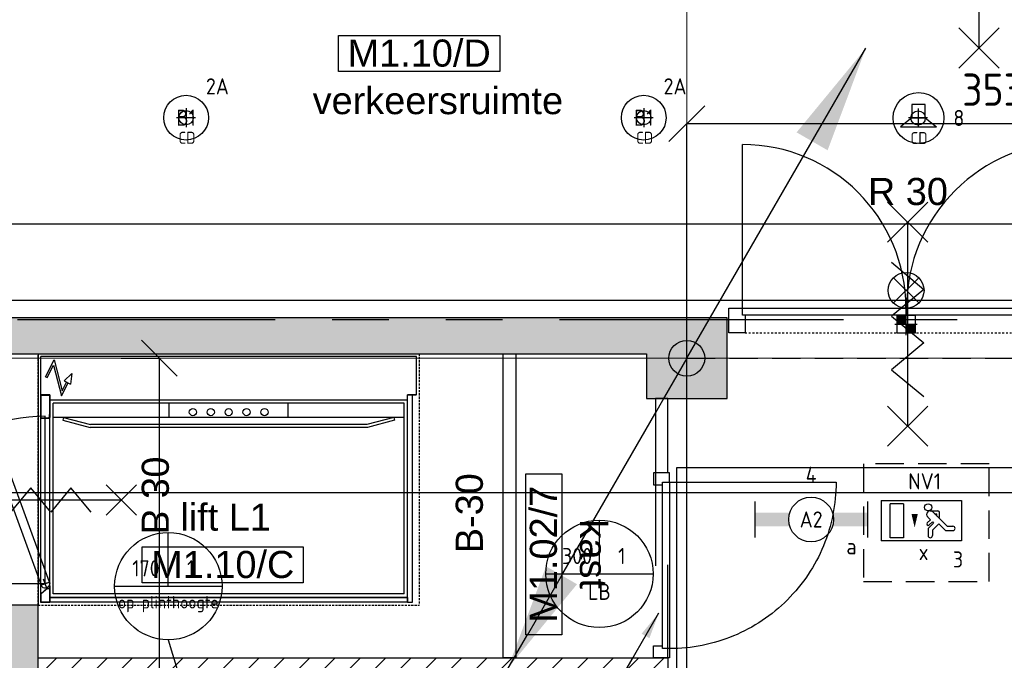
# Model space of a CAD drawing. Header units: millimetres. Extents: x -38031 to 110605, y -30229 to 92226.
# Tile 41 of 256: x 13132 to 18634, y 21387 to 24967. Entities that reach past the tile are written whole.
import ezdxf
from ezdxf.enums import TextEntityAlignment as Align

# ---------------------------------------------------------------- set-up
doc = ezdxf.new("R2010")
doc.units = ezdxf.units.MM
doc.header["$LTSCALE"] = 50
doc.set_wipeout_variables(frame=1)
doc.header["$PDMODE"] = 1
for name, pattern in [('HIDDEN2', [4.7625, 3.175, -1.5875]), ('PHANTOM', [63.5, 31.75, -6.35, 6.35, -6.35, 6.35, -6.35]), ('STYLE_01', [0.41664, 0.20828, -0.20836]), ('STYLE_07', [1.875, 0.625, -0.20828, 0.625, -0.20836, 0.06943, -0.13893]), ('STYLE_14', [0.369094, 0.246063, -0.123031])]:
    doc.linetypes.add(name, pattern=pattern)
for name, color, linetype in [('AB$1A---_ATTRIB035', 8, 'Continuous'), ('AL$1A---_ALGEMEEN', 8, 'Continuous'), ('AL------_MAATV', 200, 'Continuous'), ('AL------_MAATVOERING', 2, 'Continuous'), ('AL------_SPARING', 2, 'Continuous'), ('AM$1A---_ARCERING', 8, 'Continuous'), ('AT$1A---_TEKST100', 8, 'Continuous'), ('BOUWKUNDIG', 8, 'Continuous'), ('EB6421--_ATTRIB', 2, 'Continuous'), ('EL6121--', 3, 'Continuous'), ('EL6311--', 3, 'Continuous'), ('el6311--nv', 7, 'Continuous'), ('EL6350--', 3, 'Continuous'), ('EL6421--', 3, 'Continuous'), ('EL6511--', 3, 'Continuous'), ('EM6131--', 1, 'Continuous'), ('Kastenscheiding', 4, 'PHANTOM'), ('LICHT_TEXT018', 1, 'Continuous'), ('versterkte strook', 7, 'Continuous')]:
    doc.layers.add(name, color=color, linetype=linetype)
doc.layers.add('stramien', color=1, linetype='Continuous', lineweight=15)
doc.styles.add('Arial', font='ARIAL.TTF')
doc.styles.add('BURO-018', font='iso.shx', dxfattribs={"height": 90})
doc.styles.get("Standard").update_dxf_attribs({"font": 'iso.shx'})
doc.dimstyles.new('STABICAD', dxfattribs={"dimscale": 100, "dimtxt": 1.8, "dimasz": 2, "dimexe": 0, "dimexo": 2.5, "dimgap": 1.5, "dimtad": 0, "dimdec": 0, "dimrnd": 10, "dimzin": 0, "dimdsep": 46, "dimtxsty": 'Standard', "dimblk1": 'OBLIQUE', "dimblk2": 'OBLIQUE', "dimsah": 1, "dimcen": -3, "dimadec": 0, "dimazin": 0, "dimtfac": 1, "dimtdec": 0, "dimtofl": 0, "dimtmove": 2, "dimatfit": 3, "dimfxl": 0, "dimtvp": 1.055556, "dimtolj": 1, "dimtzin": 0, "dimarcsym": 0})

# ---------------------------------------------------------------- blocks, each defined once
blk = doc.blocks.new('1115C2J')
at = {"color": 0, "linetype": 'Continuous'}
for p, q in [((-4.5, 5.5), (4.5, 5.5)), ((-4.5, 1), (-4.5, 5.5)), ((-1.24, 4.31), (-1.24, 4.91)), ((-0.76, 4.11), (-0.76, 4.91)), ((2, 5.15), (3.5, 5.15)), ((2, 1.35), (2, 5.15)), ((3.5, 5.15), (3.5, 1.35)), ((4.5, 1), (4.5, 5.5)), ((-2.68, 4.35), (-3.52, 4.35)), ((-2.88, 3.87), (-3.52, 3.87)), ((-1.27, 2.26), (-2.88, 3.87)), ((-1.94, 3.61), (-2.68, 4.35)), ((-1.24, 4.31), (-1.94, 3.61)), ((-1.37, 3.5), (-0.76, 4.11)), ((-1.23, 3.35), (-1.37, 3.5)), ((-0.87, 3.71), (-1.23, 3.35)), ((-0.65, 3.49), (-1.01, 3.13)), ((-1.94, 2.93), (-2.04, 2.83)), ((-2.04, 2.83), (-2.04, 2.34)), ((-1.71, 2.7), (-1.72, 2.7)), ((-1.72, 2.7), (-1.72, 2.46)), ((-1.47, 2.46), (-1.72, 2.46)), ((-0.71, 2.83), (-1.01, 3.13)), ((-0.99, 2.14), (-1.84, 2.14)), ((2, 1.35), (3.5, 1.35)), ((4.5, 1), (-4.5, 1))]:
    blk.add_line(p, q, dxfattribs=at)
blk.add_lwpolyline([(0.75, 4, 0, 0.7, 0), (0.75, 2.5, 0.7, 0.7, 0)], format="xyseb", dxfattribs=at)
blk.add_circle((-0.76, 1.75), 0.4, dxfattribs=at)
for centre, radius, start, end in [((-1, 4.91), 0.24, 0, 180), ((-3.52, 4.11), 0.24, 90, 270), ((-0.76, 3.6), 0.16, 315, 135), ((-1.84, 2.34), 0.2, 180, 270), ((-0.99, 2.54), 0.4, 225, 45)]:
    blk.add_arc(centre, radius, start, end, dxfattribs=at)
at = {"color": 0, "linetype": 'Continuous', "style": 'BURO-018'}
for tag, p in [('E_GKAST', (0, 15.17)), ('E_GROEP', (0, 12.17)), ('E_SGROEP', (4.5, 12.17)), ('E_ARMCODE', (0, 8))]:
    blk.add_attdef(tag, text='', height=1.8, dxfattribs=at).set_placement(p, align=Align.MIDDLE)
at = {"layer": 'EL6350--', "color": 1, "style": 'BURO-018'}
blk.add_text('x', height=1.8, rotation=180, dxfattribs=at).set_placement((0.3, 7.65))
blk = doc.blocks.new('_Oblique')
at = {"color": 0, "linetype": 'ByBlock', "lineweight": -2}
blk.add_line((-0.5, -0.5), (0.5, 0.5), dxfattribs=at)
blk = doc.blocks.new('*D168')
at = {"layer": 'AL------_MAATVOERING', "color": 0, "lineweight": -2}
for p, q in [((16860, 17148.4), (16860, 24385.4)), ((20392.4, 24385.4), (16860, 24385.4)), ((20392.4, 17148.4), (20392.4, 24385.4))]:
    blk.add_line(p, q, dxfattribs=at)
at = {"layer": 'Defpoints', "color": 0}
for p in [(16860, 24385.4), (16860, 16898.4), (20392.4, 16898.4)]:
    blk.add_point(p, dxfattribs=at)
at = {"layer": 'AL------_MAATVOERING', "color": 0, "lineweight": -2, "xscale": 200, "yscale": 200, "zscale": 200, "rotation": 180}
blk.add_blockref('_Oblique', (16860, 24385.4), dxfattribs=at)
at = {"layer": 'AL------_MAATVOERING', "color": 0, "lineweight": -2, "xscale": 200, "yscale": 200, "zscale": 200}
blk.add_blockref('_Oblique', (20392.4, 24385.4), dxfattribs=at)
at = {"layer": 'AL------_MAATVOERING', "color": 0, "insert": (18626.2, 24575.4), "char_height": 180, "attachment_point": 5}
blk.add_mtext('\\A1;3530', dxfattribs=at)
blk = doc.blocks.new('*D211')
at = {"layer": 'AL------_MAATVOERING', "color": 0, "lineweight": -2}
for p, q in [((13699, 23075), (13913, 23075)), ((13913, 18906.5), (13913, 23075)), ((13720.9, 18906.5), (13913, 18906.5))]:
    blk.add_line(p, q, dxfattribs=at)
at = {"layer": 'Defpoints', "color": 0}
for p in [(13449, 23075), (13913, 23075), (13470.9, 18906.5)]:
    blk.add_point(p, dxfattribs=at)
at = {"layer": 'AL------_MAATVOERING', "color": 0, "lineweight": -2, "xscale": 200, "yscale": 200, "zscale": 200}
for p, rotation in [((13913, 23075), 90), ((13913, 18906.5), 270)]:
    blk.add_blockref('_Oblique', p, dxfattribs=dict(at, rotation=rotation))
at = {"layer": 'AL------_MAATVOERING', "color": 0, "insert": (13723, 20990.8), "char_height": 180, "attachment_point": 5, "rotation": 90}
blk.add_mtext('\\A1;4170', dxfattribs=at)
blk = doc.blocks.new('1115B3A')
at = {"color": 0, "linetype": 'Continuous'}
blk.add_circle((0, 0), 2.5, dxfattribs=at)
at = {"color": 0, "linetype": 'Continuous', "style": 'BURO-018'}
for tag, p in [('E_GKAST', (0, 8)), ('E_GROEP', (0, 5)), ('E_SGROEP', (4.5, 5)), ('E_ARMCODE', (0, 0)), ('E_SLET', (4.5, -1))]:
    blk.add_attdef(tag, text='', height=1.8, dxfattribs=at).set_placement(p, align=Align.MIDDLE)
blk = doc.blocks.new('E00105')
at = {"color": 0, "linetype": 'Continuous'}
blk.add_line((0, 0), (5, 8.66), dxfattribs=at)
blk.add_lwpolyline([(5, 8.66, 0, 1, 0), (3.5, 6.06, 1, 1, 0)], format="xyseb", dxfattribs=at)
blk = doc.blocks.new('E00024')
at = {"color": 0, "linetype": 'Continuous'}
for p, q in [((-1.41, 1.59), (1.41, 4.41)), ((-1.41, 4.41), (1.41, 1.59))]:
    blk.add_line(p, q, dxfattribs=at)
blk.add_circle((0, 3), 2, dxfattribs=at)
at = {"color": 0, "linetype": 'Continuous', "style": 'BURO-018'}
blk.add_attdef('E_TEXT1', text='', height=1.8, dxfattribs=at).set_placement((0, 7.5), align=Align.MIDDLE)
at = {"color": 0, "linetype": 'Continuous', "style": 'BURO-018', "flags": 1}
blk.add_attdef('E_MATCODE', (0, 0), '', height=1.8, dxfattribs=at)
blk = doc.blocks.new('E00103')
at = {"color": 0, "linetype": 'Continuous'}
for p, q in [((0, 6), (0, 12)), ((-6, 6), (6, 6))]:
    blk.add_line(p, q, dxfattribs=at)
blk.add_circle((0, 6), 6, dxfattribs=at)
at = {"color": 0, "linetype": 'Continuous', "style": 'BURO-018'}
for tag, p in [('E_TEXT1', (-2.5, 8)), ('E_TEXT3', (2.5, 8)), ('E_TEXT6', (0, 4))]:
    blk.add_attdef(tag, text='', height=1.8, dxfattribs=at).set_placement(p, align=Align.MIDDLE)
blk = doc.blocks.new('E00170')
at = {"color": 0, "linetype": 'Continuous'}
for q in [(5, 8.66), (-5, -8.66)]:
    blk.add_line((0, 0), q, dxfattribs=at)
for points in [[(5, 8.66, 0, 1, 0), (3.5, 6.062, 1, 1, 0)], [(-5, -8.66, 0, 1, 0), (-3.5, -6.062, 1, 1, 0)]]:
    blk.add_lwpolyline(points, format="xyseb", dxfattribs=at)
at = {"color": 0, "const_width": 0.5}
blk.add_lwpolyline([(-0.25, 0, 1), (0.25, 0, 1)], format="xyb", close=True, dxfattribs=at)
at = {"color": 0, "linetype": 'Continuous'}
blk.add_circle((0, 0), 0.5, dxfattribs=at)
blk = doc.blocks.new('E00497')
at = {"color": 0}
for p, q in [((0, 0.75), (1, 2)), ((1, -2), (1, 2)), ((0, 0.75), (-1.5, 0.75)), ((0, -0.75), (0, 0.75)), ((-1.5, -0.75), (0, -0.75)), ((0, -0.75), (1, -2))]:
    blk.add_line(p, q, dxfattribs=at)
blk.add_line((-1.5, 0.75), (-1.5, -0.75))
blk.add_circle((0, 0), 2.84, dxfattribs=at)
at = {"color": 0, "linetype": 'Continuous', "style": 'BURO-018'}
blk.add_attdef('E_TEXT1', text='', height=1.8, dxfattribs=at).set_placement((0, 4.5), align=Align.MIDDLE)
at = {"color": 0, "linetype": 'Continuous', "style": 'BURO-018', "flags": 1}
blk.add_attdef('E_MATCODE', text='', height=1.8, dxfattribs=at).set_placement((0, 0), align=Align.MIDDLE)
blk = doc.blocks.new('Centraaldoos')
at = {"color": 1, "linetype": 'Continuous'}
for p, q in [((-2, 0), (2, 0)), ((0, -2), (0, 2))]:
    blk.add_line(p, q, dxfattribs=at)
at = {"color": 0, "linetype": 'Continuous'}
blk.add_circle((0, 0), 1.5, dxfattribs=at)
at = {"color": 0, "linetype": 'Continuous', "style": 'BURO-018'}
blk.add_attdef('AL_POSNR', text='', height=1.8, dxfattribs=at).set_placement((0, 3), align=Align.CENTER)
at = {"color": 0, "linetype": 'Continuous', "style": 'BURO-018', "flags": 1}
blk.add_attdef('AL_OMS', (0, 0), '', height=1.8, dxfattribs=at)
at = {"layer": 'AL------_MAATV', "style": 'BURO-018'}
blk.add_text('CD', height=2.531, rotation=180, dxfattribs=at).set_placement((1.61, 5.48))
blk = doc.blocks.new('Sparing 100x100')
at = {"color": 1, "linetype": 'Continuous'}
for p, q in [((0, -2.5), (0, 2.5)), ((-2.5, 0), (2.5, 0))]:
    blk.add_line(p, q, dxfattribs=at)
at = {"color": 0, "linetype": 'Continuous'}
for p, q in [((-2, 2), (2, 2)), ((-2, -2), (-2, 2)), ((2, 2), (2, -2)), ((2, -2), (-2, -2))]:
    blk.add_line(p, q, dxfattribs=at)
for points in [[(-2, 2), (0, 2), (-2, 0), (0, 0)], [(0, 0), (2, 0), (0, -2), (2, -2)]]:
    blk.add_solid(points, dxfattribs=at)
at = {"color": 0, "linetype": 'Continuous', "style": 'BURO-018'}
blk.add_attdef('AL_POSNR', text='', height=1.8, dxfattribs=at).set_placement((0, 3), align=Align.CENTER)
at = {"color": 0, "linetype": 'Continuous', "style": 'BURO-018', "flags": 1}
blk.add_attdef('AL_OMS', (0, 0), '', height=1.8, dxfattribs=at)
blk = doc.blocks.new('1115B6630')
at = {"color": 0}
for p, q in [((-6.3, 2), (-6.3, -2)), ((6.3, 2), (6.3, -2))]:
    blk.add_line(p, q, dxfattribs=at)
at = {"color": 0, "linetype": 'Continuous'}
blk.add_circle((0, 0), 2.5, dxfattribs=at)
at = {"color": 0}
for points in [[(-2.5, 0.75), (-6.3, 0.75), (-2.5, -0.75), (-6.3, -0.75)], [(2.5, 0.75), (6.3, 0.75), (2.5, -0.75), (6.3, -0.75)]]:
    blk.add_solid(points, dxfattribs=at)
at = {"color": 0, "linetype": 'Continuous', "style": 'BURO-018'}
for tag, p in [('E_GKAST', (0, 8)), ('E_GROEP', (0, 5)), ('E_SGROEP', (4.5, 5)), ('E_ARMCODE', (0, 0)), ('E_SLET', (4.5, -3))]:
    blk.add_attdef(tag, text='', height=1.8, dxfattribs=at).set_placement(p, align=Align.MIDDLE)
blk = doc.blocks.new('32x_hout-mk 969a-p')
at = {"color": 0}
for points in [[(-20.7, -67), (-20.7, 0), (-110.7, 0), (-110.7, -67)], [(-110.7, -967), (-20.7, -967), (-20.7, -1034), (-110.7, -1034)]]:
    blk.add_wipeout(points, dxfattribs=at).dxf.layer = 'AL$1A---_ALGEMEEN'
at = {"layer": 'AL$1A---_ALGEMEEN', "color": 0}
for points in [[(-20.7, -67), (-20.7, 0), (-110.7, 0), (-110.7, -67)], [(909, -74.8), (908.2, -97.6), (906.8, -120.4), (904.8, -143.2), (902.3, -165.8), (899.2, -188.5), (895.6, -211), (891.4, -233.4), (886.7, -255.8), (881.4, -278), (875.6, -300), (869.2, -322), (862.4, -343.7), (854.9, -365.3), (847, -386.7), (838.5, -407.9), (829.5, -428.9), (820, -449.6), (810, -470.1), (799.5, -490.4), (788.5, -510.4), (777, -530.1), (765, -549.5), (752.6, -568.7), (739.6, -587.5), (726.3, -606), (712.5, -624.2), (698.2, -642), (683.5, -659.5), (668.4, -676.5), (652.8, -693.3), (636.9, -709.6), (620.6, -725.5), (603.8, -741.1), (586.7, -756.2), (569.3, -770.9), (551.5, -785.2), (533.3, -799), (514.8, -812.4), (496, -825.3), (476.8, -837.7), (457.4, -849.7), (437.7, -861.2), (417.7, -872.2), (397.4, -882.7), (376.9, -892.7), (356.2, -902.2), (335.2, -911.2), (314, -919.7), (292.6, -927.6), (271, -935.1), (249.3, -942), (227.3, -948.3), (205.3, -954.1), (183.1, -959.4), (160.7, -964.1), (138.3, -968.3), (115.8, -971.9), (93.1, -975), (70.4, -977.5), (47.7, -979.5), (24.9, -980.9), (2.1, -981.7), (-20.7, -982), (-20.7, -52), (909.3, -52)], [(-110.7, -967), (-20.7, -967), (-20.7, -1034), (-110.7, -1034)]]:
    blk.add_lwpolyline(points, close=True, dxfattribs=at)
at = {"color": 0}
blk.add_wipeout([(-60.7, -52), (-20.7, -52), (-20.7, -982), (-60.7, -982)], dxfattribs=at).dxf.layer = 'AL$1A---_ALGEMEEN'
at = {"layer": 'AL$1A---_ALGEMEEN', "color": 0}
blk.add_lwpolyline([(-60.7, -52), (-20.7, -52), (-20.7, -982), (-60.7, -982)], close=True, dxfattribs=at)
blk = doc.blocks.new('ruimtenummer')
at = {"layer": 'AL$1A---_ALGEMEEN', "color": 0, "flags": 1}
for tag, p in [('peil', (-450, -397.1)), ('onderdeel', (-450, -669.8))]:
    blk.add_attdef(tag, p, '', height=151.5, dxfattribs=at)
at = {"color": 0}
blk.add_wipeout([(-450, 100), (450, 100), (450, -100), (-450, -100)], dxfattribs=at).dxf.layer = 'AL$1A---_ALGEMEEN'
at = {"layer": 'AL$1A---_ALGEMEEN', "color": 0}
blk.add_lwpolyline([(-450, 100), (450, 100), (450, -100), (-450, -100)], close=True, dxfattribs=at)
at = {"layer": 'AL$1A---_ALGEMEEN', "color": 0, "style": 'Arial'}
blk.add_attdef('ruimtenummer', text='', height=151.5, dxfattribs=at).set_placement((0, 78), align=Align.TOP_CENTER)
blk = doc.blocks.new('tekst 12 pts')
at = {"layer": 'AL$1A---_ALGEMEEN', "color": 0, "style": 'Arial'}
blk.add_attdef('naam_ruimte', text='', height=151.5, dxfattribs=at).set_placement((0, -41.1), align=Align.TOP_CENTER)
at = {"layer": 'AL$1A---_ALGEMEEN', "color": 0, "flags": 1}
for tag, p in [('oppervlakte', (-264.6, -1003)), ('stramiennummer', (-264.6, -1275.7))]:
    blk.add_attdef(tag, p, '', height=151.5, dxfattribs=at)
blk = doc.blocks.new('Group-73')
at = {"layer": 'AL$1A---_ALGEMEEN', "color": 0}
for p, q in [((-97.5, 382.003125), (127.5, 157.003125)), ((-97.5, 157.003125), (127.5, 382.003125))]:
    blk.add_line(p, q, dxfattribs=at)
at = {"layer": 'AL$1A---_ALGEMEEN', "color": 0, "flags": 1}
blk.add_attdef('B60_30', (-97.5, 157.003125), '', height=0.2, dxfattribs=at)
blk = doc.blocks.new('Group-74')
at = {"layer": 'AL$1A---_ALGEMEEN', "color": 0}
for p, q in [((-97.5, -757.809375), (127.5, -982.809375)), ((-97.5, -982.809375), (127.5, -757.809375))]:
    blk.add_line(p, q, dxfattribs=at)
at = {"layer": 'AL$1A---_ALGEMEEN', "color": 0, "flags": 1}
blk.add_attdef('B60_30', (-97.5, -982.809375), '', height=0.2, dxfattribs=at)
blk = doc.blocks.new('wbdbo 30 zelfsl')
at = {"layer": 'AL$1A---_ALGEMEEN', "color": 0}
blk.add_line((15, -870.3), (15, 269.5), dxfattribs=at)
blk.add_lwpolyline([(-75, 45.3), (105, -106.5), (-75, -256.1), (105, -405.7), (-75, -555.2), (105, -704.7)], dxfattribs=at)
for name in ['Group-73', 'Group-74']:
    blk.add_blockref(name, (0, 0), dxfattribs=at)
at = {"layer": 'AT$1A---_TEKST100', "style": 'Arial'}
for s, p in [('R ', (15, -955.7)), ('30', (15, -1199.2))]:
    blk.add_text(s, height=151.52, dxfattribs=at).set_placement(p, align=Align.BOTTOM_CENTER)
blk = doc.blocks.new('32x_hout-mk 813a-p')
at = {"layer": 'AL$1A---_ALGEMEEN', "color": 0}
blk.add_lwpolyline([(0, 139), (2428, 139), (2428, 0), (0, 0)], close=True, dxfattribs=at)
at = {"layer": 'AT$1A---_TEKST100', "insert": (2786.5, 320.4), "char_height": 606.098, "attachment_point": 2, "rotation": 90, "line_spacing_factor": 0.967741, "style": 'Arial'}
blk.add_mtext('{\\C256;\\l*}', dxfattribs=at)
at = {"color": 0}
blk.add_wipeout([(4231, 139), (4321, 139), (4321, 0), (4231, 0)], dxfattribs=at).dxf.layer = 'AL$1A---_ALGEMEEN'
at = {"layer": 'AL$1A---_ALGEMEEN', "color": 0}
blk.add_lwpolyline([(4231, 139), (4321, 139), (4321, 0), (4231, 0)], close=True, dxfattribs=at)
at = {"color": 0}
for points in [[(0, 139), (90, 139), (90, 0), (0, 0)], [(1194, 139), (1284, 139), (1284, 0), (1194, 0)], [(1827, 139), (1966, 139), (1966, 0), (1827, 0)], [(2428, 139), (2518, 139), (2518, 0), (2428, 0)]]:
    blk.add_wipeout(points, dxfattribs=at).dxf.layer = 'AL$1A---_ALGEMEEN'
at = {"layer": 'AL$1A---_ALGEMEEN', "color": 0, "linetype": 'STYLE_01'}
blk.add_line((2518, 0), (4231, 0), dxfattribs=at)
at = {"layer": 'AL$1A---_ALGEMEEN', "color": 0}
for points in [[(0, 139), (90, 139), (90, 0), (0, 0)], [(1194, 139), (1284, 139), (1284, 0), (1194, 0)], [(1827, 139), (1966, 139), (1966, 0), (1827, 0)], [(2428, 139), (2518, 139), (2518, 0), (2428, 0)]]:
    blk.add_lwpolyline(points, close=True, dxfattribs=at)
at = {"color": 0}
blk.add_wipeout([(3376, 139), (4256, 139), (4256, 99), (3376, 99)], dxfattribs=at).dxf.layer = 'AL$1A---_ALGEMEEN'
at = {"layer": 'AL$1A---_ALGEMEEN', "color": 0}
blk.add_line((4256, 139), (4256, 1019), dxfattribs=at)
blk.add_lwpolyline([(3376, 139), (4256, 139), (4256, 99), (3376, 99)], close=True, dxfattribs=at)
blk.add_arc((4256, 139), 880, 90, 180, dxfattribs=at)
at = {"color": 0}
blk.add_wipeout([(2384, 139), (2428, 139), (2428, 0), (2384, 0)], dxfattribs=at).dxf.layer = 'AL$1A---_ALGEMEEN'
at = {"layer": 'AL$1A---_ALGEMEEN', "color": 0}
blk.add_lwpolyline([(2384, 139), (2428, 139), (2428, 0), (2384, 0)], close=True, dxfattribs=at)
at = {"color": 0}
blk.add_wipeout([(2493, 139), (3373, 139), (3373, 99), (2493, 99)], dxfattribs=at).dxf.layer = 'AL$1A---_ALGEMEEN'
at = {"layer": 'AL$1A---_ALGEMEEN', "color": 0}
blk.add_line((2493, 139), (2493, 1019), dxfattribs=at)
blk.add_lwpolyline([(2493, 139), (3373, 139), (3373, 99), (2493, 99)], close=True, dxfattribs=at)
blk.add_arc((2493, 139), 880, 0, 90, dxfattribs=at)
at = {"layer": 'AL$1A---_ALGEMEEN', "color": 0, "rotation": 180}
blk.add_blockref('wbdbo 30 zelfsl', (3388, -397.3), dxfattribs=at)
blk = doc.blocks.new('Group-37')
at = {"layer": 'AL$1A---_ALGEMEEN', "color": 0}
for p, q in [((-97.5, 382.003125), (127.5, 157.003125)), ((-97.5, 157.003125), (127.5, 382.003125))]:
    blk.add_line(p, q, dxfattribs=at)
at = {"layer": 'AL$1A---_ALGEMEEN', "color": 0, "flags": 1}
blk.add_attdef('B60_30', (-97.5, 157.003125), '', height=0.2, dxfattribs=at)
blk = doc.blocks.new('Group-38')
at = {"layer": 'AL$1A---_ALGEMEEN', "color": 0}
for p, q in [((-97.5, -757.809375), (127.5, -982.809375)), ((-97.5, -982.809375), (127.5, -757.809375))]:
    blk.add_line(p, q, dxfattribs=at)
at = {"layer": 'AL$1A---_ALGEMEEN', "color": 0, "flags": 1}
blk.add_attdef('B60_30', (-97.5, -982.809375), '', height=0.2, dxfattribs=at)
blk = doc.blocks.new('wrd 30 zelfsl')
at = {"layer": 'AL$1A---_ALGEMEEN', "color": 0}
blk.add_line((15, -870.3), (15, 269.5), dxfattribs=at)
blk.add_lwpolyline([(-75, 45.3), (105, -106.5), (-75, -256.1), (105, -405.7), (-75, -555.2), (105, -704.7)], dxfattribs=at)
for name in ['Group-37', 'Group-38']:
    blk.add_blockref(name, (0, 0), dxfattribs=at)
at = {"layer": 'AT$1A---_TEKST100', "style": 'Arial'}
blk.add_text('R 30', height=151.52, dxfattribs=at).set_placement((16, 516.7), align=Align.TOP_CENTER)
blk = doc.blocks.new('32x_hout-mk 864-p')
at = {"layer": 'AM$1A---_ARCERING', "linetype": 'Continuous', "lineweight": 0}
blk.add_hatch(color=256, dxfattribs=at).paths.add_polyline_path([(-4603, 114), (-3050, 114), (-3050, 104), (-4603, 104)])
at = {"layer": 'AL$1A---_ALGEMEEN', "color": 0}
for points in [[(-4603, 114), (-3050, 114), (-3050, 104), (-4603, 104)], [(-980, 139), (-35, 139), (-35, 0), (-980, 0)]]:
    blk.add_lwpolyline(points, close=True, dxfattribs=at)
at = {"color": 0}
for points in [[(-6600, 139), (-6510, 139), (-6510, 0), (-6600, 0)], [(-2060, 139), (-1970, 139), (-1970, 0), (-2060, 0)], [(-4603, 23), (-3050, 23), (-3050, 8), (-4603, 8)]]:
    blk.add_wipeout(points, dxfattribs=at).dxf.layer = 'AL$1A---_ALGEMEEN'
at = {"layer": 'AM$1A---_ARCERING', "linetype": 'Continuous', "lineweight": 0}
blk.add_hatch(color=256, dxfattribs=at).paths.add_polyline_path([(-4603, 104), (-3050, 104), (-3050, 22), (-4603, 22)])
at = {"layer": 'AM$1A---_ARCERING', "linetype": 'Continuous', "lineweight": 5}
h = blk.add_hatch(dxfattribs=at)
h.set_pattern_fill('ISOLATIE', color=256, style=0, pattern_type=2)
h.set_pattern_definition([(135, (0, 0), (70.7107, 70.7107), []), (45, (299.34, -299.34), (70.7107, -70.7107), [])])
h.paths.add_polyline_path([(-4603, 104), (-3050, 104), (-3050, 22), (-4603, 22)])
at = {"layer": 'AL$1A---_ALGEMEEN', "color": 0}
for points in [[(-6600, 139), (-6510, 139), (-6510, 0), (-6600, 0)], [(-2060, 139), (-1970, 139), (-1970, 0), (-2060, 0)], [(-4603, 104), (-3050, 104), (-3050, 22), (-4603, 22)], [(-4603, 23), (-3050, 23), (-3050, 8), (-4603, 8)]]:
    blk.add_lwpolyline(points, close=True, dxfattribs=at)
at = {"color": 0}
for points in [[(-1070, 139), (-980, 139), (-980, 0), (-1070, 0)], [(-80, 139), (-35, 139), (-35, 0), (-80, 0)]]:
    blk.add_wipeout(points, dxfattribs=at).dxf.layer = 'AL$1A---_ALGEMEEN'
at = {"layer": 'AL$1A---_ALGEMEEN', "color": 0, "linetype": 'STYLE_01'}
blk.add_line((-1970, 0), (-1070, 0), dxfattribs=at)
at = {"layer": 'AL$1A---_ALGEMEEN', "color": 0}
for points in [[(-1070, 139), (-980, 139), (-980, 0), (-1070, 0)], [(-80, 139), (-35, 139), (-35, 0), (-80, 0)]]:
    blk.add_lwpolyline(points, close=True, dxfattribs=at)
at = {"color": 0}
for points in [[(-6525, 139), (-5611, 139), (-5611, 99), (-6525, 99)], [(-4693, 139), (-4603, 139), (-4603, 0), (-4693, 0)], [(-3050, 139), (-2960, 139), (-2960, 0), (-3050, 0)]]:
    blk.add_wipeout(points, dxfattribs=at).dxf.layer = 'AL$1A---_ALGEMEEN'
at = {"layer": 'AL$1A---_ALGEMEEN', "color": 0}
blk.add_line((-6525, 139), (-6525, 1053), dxfattribs=at)
at = {"layer": 'AL$1A---_ALGEMEEN', "color": 0, "linetype": 'STYLE_01'}
blk.add_line((-6510, 0), (-4693, 0), dxfattribs=at)
at = {"layer": 'AL$1A---_ALGEMEEN', "color": 0}
for points in [[(-6525, 139), (-5611, 139), (-5611, 99), (-6525, 99)], [(-4693, 139), (-4603, 139), (-4603, 0), (-4693, 0)], [(-4603, 139), (-2060, 139), (-2060, 0), (-4603, 0)], [(-3050, 139), (-2960, 139), (-2960, 0), (-3050, 0)]]:
    blk.add_lwpolyline(points, close=True, dxfattribs=at)
at = {"color": 0}
blk.add_wipeout([(-1985, 139), (-1055, 139), (-1055, 99), (-1985, 99)], dxfattribs=at).dxf.layer = 'AL$1A---_ALGEMEEN'
at = {"layer": 'AL$1A---_ALGEMEEN', "color": 0}
blk.add_line((-1055, 139), (-1055, 1069), dxfattribs=at)
blk.add_lwpolyline([(-1985, 139), (-1055, 139), (-1055, 99), (-1985, 99)], close=True, dxfattribs=at)
blk.add_arc((-1055, 139), 930, 90, 180, dxfattribs=at)
at = {"layer": 'AL$1A---_ALGEMEEN', "color": 0, "rotation": 180}
blk.add_blockref('wrd 30 zelfsl', (-1496.3, -215.1), dxfattribs=at)
at = {"color": 0}
blk.add_wipeout([(-5608, 139), (-4678, 139), (-4678, 99), (-5608, 99)], dxfattribs=at).dxf.layer = 'AL$1A---_ALGEMEEN'
at = {"layer": 'AL$1A---_ALGEMEEN', "color": 0}
blk.add_line((-4678, 139), (-4678, 1075), dxfattribs=at)
blk.add_lwpolyline([(-5608, 139), (-4678, 139), (-4678, 99), (-5608, 99)], close=True, dxfattribs=at)
for centre, radius, start, end in [((-6525, 139), 914, 0, 90), ((-4678, 139), 930, 90, 180)]:
    blk.add_arc(centre, radius, start, end, dxfattribs=at)
blk.add_blockref('wrd 30 zelfsl', (-5615.9, 349.5), dxfattribs=at)
blk = doc.blocks.new('65-B30')
at = {"layer": 'AT$1A---_TEKST100', "insert": (-215.6, 97.4), "char_height": 151.525, "attachment_point": 1, "line_spacing_factor": 0.967741, "style": 'Arial'}
blk.add_mtext('{\\C256;\\lB-30}', dxfattribs=at)
blk = doc.blocks.new('V_gg2000')
at = {"layer": 'AL$1A---_ALGEMEEN', "color": 0}
blk.add_lwpolyline([(-1000, 0), (1000, 0), (1000, -25), (-1000, -25)], close=True, dxfattribs=at)
blk = doc.blocks.new('A0FRONT1160')
at = {"layer": 'AL$1A---_ALGEMEEN', "color": 0}
for p, q in [((-580, 0), (-580, -50)), ((-488, 0), (-580, 0)), ((-488, 0), (-488, -1.5)), ((454, -1.5), (454, 0)), ((580, 0), (454, 0)), ((580, -50), (580, 0)), ((-580, -50), (580, -50)), ((-578, -1.5), (-578, -48)), ((578, -1.5), (-578, -1.5)), ((-578, -48), (-533.3, -48)), ((-502.5, -12.3), (-531.8, -47.3)), ((-500.9, -13.6), (-530.3, -48.6)), ((-502, -11), (-502, -1.5)), ((-500, -11), (-500, -1.5)), ((-499.4, -16.1), (-450.6, -33.9)), ((-486.3, -20.9), (-463.7, -29.1)), ((-483.9, -49.4), (-466.1, -0.6)), ((377.2, -361.8), (-483.6, -48.5)), ((-470.9, -13.7), (-479.1, -36.3)), ((-466.4, -1.5), (394.3, -314.8)), ((450, -46), (450, -5.5)), ((452, -46), (452, -6.5)), ((454, -48), (578, -48)), ((470, -3.5), (455, -3.5)), ((470, -3.5), (470, -1.5)), ((578, -48), (578, -1.5)), ((398.1, -316.2), (381.7, -361.3)), ((399.9, -316.9), (383.5, -362)), ((398.1, -316.2), (399.9, -316.9)), ((324.8, -348), (309.7, -396.7)), ((326.5, -343.3), (324.8, -348)), ((362.3, -361.7), (342.6, -408.6)), ((362.3, -361.7), (364.1, -357)), ((384, -366.4), (394.4, -370.2)), ((384.7, -364.5), (395.1, -368.3)), ((395.1, -368.3), (394.4, -370.2))]:
    blk.add_line(p, q, dxfattribs=at)
for centre, radius, start, end in [((-475, -25), 25, 70, 250), ((-533.3, -46), 2, 270, 320), ((-533.3, -46), 4, 270, 320), ((-504, -11), 2, 320, 360), ((-504, -11), 4, 320, 360), ((454, -5.5), 4, 90, 180), ((454, -46), 4, 180, 270), ((455, -6.5), 3, 90, 180), ((454, -46), 2, 180, 270), ((392.9, -318.6), 4, 340, 70), ((378.6, -358), 4, 250, 340), ((385.4, -362.6), 4, 160, 250), ((385.4, -362.6), 2, 160, 250), ((326.4, -401.8), 17.5, 162.8378, 337.1622)]:
    blk.add_arc(centre, radius, start, end, dxfattribs=at)
blk = doc.blocks.new('V_gg1160')
at = {"layer": 'AL$1A---_ALGEMEEN', "color": 0}
blk.add_lwpolyline([(-580, 0), (580, 0), (580, -25), (-580, -25)], close=True, dxfattribs=at)
blk = doc.blocks.new('A-ELPIL')
at = {"layer": 'AL$1A---_ALGEMEEN', "color": 0}
for p, q in [((-73, 7), (-26, 100.9)), ((-64, 2.5), (-29, 72.7)), ((-29, 72.7), (16, -99.9)), ((-26, 100.9), (18.9, -71.6)), ((-73, 7), (-64, 2.5)), ((73.3, 25.9), (30.2, -15.3)), ((73.3, 25.9), (66.1, -33.3)), ((16, -99.9), (52.6, -26.6)), ((18.9, -71.6), (43.7, -22.1)), ((30.2, -15.3), (66.1, -33.3))]:
    blk.add_line(p, q, dxfattribs=at)
blk = doc.blocks.new('1000x1980')
at = {"layer": 'AL$1A---_ALGEMEEN', "color": 0}
for p, q in [((1050, 0), (-1050, 0)), ((-1050, -1.5), (-1050, 0)), ((1050, -215), (1050, 0)), ((-1050, -215), (-1050, -1.5)), ((-1050, -215), (-1050, -4)), ((-1050, -212), (-1050, -4.5)), ((-1000, -215), (-1050, -215)), ((-1000, -1348), (-1000, -215)), ((1000, -1348), (1000, -215)), ((1050, -215), (1000, -215)), ((1000, -238.5), (1000, -216.5)), ((1000, -242), (1000, -217)), ((1005, -215), (1047, -215)), ((-1000, -243), (1000, -243)), ((-980, -1326.5), (-980, -261.5)), ((980, -261.5), (-980, -261.5)), ((-333, -341.5), (-333, -261.5)), ((333, -341.5), (333, -261.5)), ((980, -1326.5), (980, -261.5)), ((980, -341.5), (-980, -341.5)), ((-922, -341.5), (-925.9, -356)), ((-925.9, -356), (-774.7, -396.5)), ((-922, -341.5), (-772.8, -381.5)), ((772.8, -381.5), (-772.8, -381.5)), ((922, -341.5), (772.8, -381.5)), ((925.9, -356), (774.7, -396.5)), ((922, -341.5), (925.9, -356)), ((774.7, -396.5), (-774.7, -396.5)), ((1000, -1348), (-1000, -1348)), ((980, -1326.5), (-980, -1326.5))]:
    blk.add_line(p, q, dxfattribs=at)
for centre in [(-200, -311.5), (-100, -311.5), (0, -311.5), (100, -311.5), (200, -311.5)]:
    blk.add_circle(centre, 20, dxfattribs=at)
blk = doc.blocks.new('Well-for-1000x1980')
at = {"layer": 'AL$1A---_ALGEMEEN', "color": 0, "linetype": 'STYLE_14'}
for p, q in [((-1065, 0), (1065, 0)), ((-1065, -1405), (-1065, 0)), ((1065, 0), (1065, -1405)), ((-1065, -1405), (1065, -1405))]:
    blk.add_line(p, q, dxfattribs=at)
blk = doc.blocks.new('Group-4')
at = {"layer": 'AL$1A---_ALGEMEEN', "color": 0}
for p, q in [((-84.4, 511.8), (84.4, 343.1)), ((-84.4, 343.1), (84.4, 511.8))]:
    blk.add_line(p, q, dxfattribs=at)
at = {"layer": 'AL$1A---_ALGEMEEN', "color": 0, "flags": 1}
blk.add_attdef('B60_30', (-84.4, 343.1), '', height=0.2, dxfattribs=at)
blk = doc.blocks.new('Group-5')
at = {"layer": 'AL$1A---_ALGEMEEN', "color": 0}
for p, q in [((-84.4, -343.1), (84.4, -511.8)), ((-84.4, -511.8), (84.4, -343.1))]:
    blk.add_line(p, q, dxfattribs=at)
at = {"layer": 'AL$1A---_ALGEMEEN', "color": 0, "flags": 1}
blk.add_attdef('B60_30', (-84.4, -511.8), '', height=0.2, dxfattribs=at)
blk = doc.blocks.new('65-wbdbo 30 zelfsl')
at = {"layer": 'AL$1A---_ALGEMEEN', "color": 0}
blk.add_line((0, -427.4), (0, 427.4), dxfattribs=at)
blk.add_lwpolyline([(-67.5, 259.3), (67.5, 145.4), (-67.5, 33.3), (67.5, -78.9), (-67.5, -191.1), (67.5, -303.2)], dxfattribs=at)
for name in ['Group-4', 'Group-5']:
    blk.add_blockref(name, (0, 0), dxfattribs=at)
at = {"layer": 'AT$1A---_TEKST100', "style": 'Arial'}
blk.add_text('B 30', height=151.52, dxfattribs=at).set_placement((24.8, 692.8), align=Align.TOP_CENTER)
blk = doc.blocks.new('Group-150')
at = {"layer": 'AL$1A---_ALGEMEEN', "color": 0, "flags": 128}
blk.add_lwpolyline([(-43086, -5824.6, 0.414214), (-44021.4, -6760), (-43086, -6760), (-43086, -5824.6)], format="xyb", close=True, dxfattribs=at)
at = {"layer": 'AL$1A---_ALGEMEEN', "color": 0}
for name, p in [('Well-for-1000x1980', (-42061, -5475)), ('1000x1980', (-42061, -5490)), ('A-ELPIL', (-43010.8, -5611.1)), ('V_gg2000', (-42061, -6838))]:
    blk.add_blockref(name, p, dxfattribs=at)
at = {"layer": 'AL$1A---_ALGEMEEN', "color": 0, "xscale": -1, "rotation": 270}
for name, p in [('A0FRONT1160', (-43061, -6285)), ('65-wbdbo 30 zelfsl', (-43088.2, -6292.3))]:
    blk.add_blockref(name, p, dxfattribs=at)
at = {"layer": 'AL$1A---_ALGEMEEN', "color": 0, "rotation": 90}
blk.add_blockref('V_gg1160', (-41061, -6285), dxfattribs=at)
blk = doc.blocks.new('200254 W 211 30-06-2008')
at = {"layer": 'AL$1A---_ALGEMEEN'}
ref = blk.add_blockref('ruimtenummer', (19342.04, 3511.5), dxfattribs=dict(at, xscale=0.02, yscale=0.02, zscale=0.02))
ref.add_attrib('ruimtenummer', 'M1.10/D', dxfattribs={"layer": 'AB$1A---_ATTRIB035', "height": 3.03, "style": 'Arial'}).set_placement((19342.04, 3513.06), align=Align.TOP_CENTER)
ref = blk.add_blockref('tekst 12 pts', (19344.13, 3508.58), dxfattribs=dict(at, xscale=-0.02, yscale=0.02, zscale=0.02))
ref.add_attrib('naam_ruimte', 'verkeersruimte', dxfattribs={"layer": 'AB$1A---_ATTRIB035', "height": 3.0305, "style": 'Arial'}).set_placement((19344.13, 3507.75), align=Align.TOP_CENTER)
at = {"layer": 'AL$1A---_ALGEMEEN', "xscale": 0.02, "yscale": 0.02, "zscale": 0.02}
blk.add_blockref('32x_hout-mk 864-p', (19508.65, 3480.27), dxfattribs=at)
at = {"layer": 'AL$1A---_ALGEMEEN', "xscale": 0.02, "yscale": 0.02, "zscale": 0.02, "rotation": 90}
blk.add_blockref('65-B30', (19348.07, 3459.96), dxfattribs=at)
at = {"layer": 'AL$1A---_ALGEMEEN'}
ref = blk.add_blockref('tekst 12 pts', (19320.41, 3462.02), dxfattribs=dict(at, xscale=0.02, yscale=0.02, zscale=0.02))
ref.add_attrib('naam_ruimte', 'lift L1', dxfattribs={"layer": 'AB$1A---_ATTRIB035', "height": 3.03, "style": 'Arial'}).set_placement((19320.41, 3461.2), align=Align.TOP_CENTER)
ref = blk.add_blockref('tekst 12 pts', (19359.11, 3455.54), dxfattribs=dict(at, xscale=-0.02, yscale=0.02, zscale=0.02, rotation=90))
ref.add_attrib('naam_ruimte', 'kast', dxfattribs={"layer": 'AB$1A---_ATTRIB035', "height": 3.03, "rotation": 270, "style": 'Arial'}).set_placement((19363.03, 3455.54), align=Align.TOP_CENTER)
ref = blk.add_blockref('ruimtenummer', (19320.09, 3454.35), dxfattribs=dict(at, xscale=0.02, yscale=0.02, zscale=0.02))
ref.add_attrib('ruimtenummer', 'M1.10/C', dxfattribs={"layer": 'AB$1A---_ATTRIB035', "height": 3.03, "style": 'Arial'}).set_placement((19320.09, 3455.91), align=Align.TOP_CENTER)
for points in [[(19368.43, 3472.95), (19368.43, 3464.19), (19369.83, 3464.19), (19369.83, 3472.95)], [(19369.83, 3415.69), (19366.83, 3415.69), (19366.83, 3440.95), (19299.45, 3440.95), (19299.45, 3443.95), (19369.83, 3443.95)]]:
    blk.add_wipeout(points).dxf.layer = 'AL$1A---_ALGEMEEN'
at = {"layer": 'AM$1A---_ARCERING', "linetype": 'Continuous', "lineweight": 0}
blk.add_hatch(color=256, dxfattribs=at).paths.add_polyline_path([(19299.45, 3306.45), (19299.45, 3449.85), (19295.45, 3449.85), (19295.45, 3443.95), (19295.45, 3306.45), (19292.43, 3306.45), (19292.43, 3297.45), (19301.43, 3297.45), (19301.43, 3306.45)])
at = {"layer": 'AM$1A---_ARCERING', "linetype": 'Continuous', "lineweight": 5}
h = blk.add_hatch(dxfattribs=at)
h.set_pattern_fill('KALKZANDSTEEN', color=256, style=0, pattern_type=2)
h.set_pattern_definition([(45, (0, 0), (1.41421356, -1.41421356), [])])
h.paths.add_polyline_path([(19369.83, 3415.69), (19366.83, 3415.69), (19366.83, 3440.95), (19299.45, 3440.95), (19299.45, 3443.95), (19369.83, 3443.95)])
at = {"layer": 'AL$1A---_ALGEMEEN'}
for points in [[(19368.43, 3472.95), (19368.43, 3464.19), (19369.83, 3464.19), (19369.83, 3472.95)], [(19299.45, 3306.45), (19299.45, 3449.85), (19295.45, 3449.85), (19295.45, 3443.95), (19295.45, 3306.45), (19292.43, 3306.45), (19292.43, 3297.45), (19301.43, 3297.45), (19301.43, 3306.45)], [(19369.83, 3415.69), (19366.83, 3415.69), (19366.83, 3440.95), (19299.45, 3440.95), (19299.45, 3443.95), (19369.83, 3443.95)]]:
    blk.add_lwpolyline(points, close=True, dxfattribs=at)
at = {"layer": 'AL$1A---_ALGEMEEN', "xscale": 0.02, "yscale": 0.02, "zscale": 0.02}
blk.add_blockref('32x_hout-mk 813a-p', (19337.13, 3525.45), dxfattribs=at)
blk.add_blockref('32x_hout-mk 969a-p', (19370.44, 3464.63), dxfattribs=at)
at = {"layer": 'AL$1A---_ALGEMEEN'}
for points in [[(19293.82, 3483.94), (19294.43, 3483.94), (19619.78, 3483.94), (19619.78, 3524.55), (19244.95, 3524.55), (19244.95, 3429.84), (19293.43, 3429.84), (19293.43, 3483.94)], [(19370.83, 3465.23), (19433.45, 3465.23), (19433.45, 3309.23), (19370.83, 3309.23)]]:
    blk.add_lwpolyline(points, close=True, dxfattribs=at)
at = {"layer": 'AL$1A---_ALGEMEEN', "linetype": 'STYLE_01'}
blk.add_lwpolyline([(19368.43, 3464.65), (19368.43, 3443.95), (19369.83, 3443.95), (19369.83, 3464.65)], close=True, dxfattribs=at)
at = {"layer": 'stramien', "linetype": 'STYLE_07', "ltscale": 50}
blk.add_line((19371.95, 2695.43), (19371.95, 4240.03), dxfattribs=at)
at = {"layer": 'AL$1A---_ALGEMEEN'}
ref = blk.add_blockref('ruimtenummer', (19355.96, 3455.54), dxfattribs=dict(at, xscale=0.02, yscale=0.02, zscale=0.02, rotation=90))
ref.add_attrib('ruimtenummer', 'M1.02/7', dxfattribs={"layer": 'AB$1A---_ATTRIB035', "height": 3.03, "rotation": 90, "style": 'Arial'}).set_placement((19354.4, 3455.54), align=Align.TOP_CENTER)
blk.add_wipeout([(19351.43, 3477.95), (19352.83, 3477.95), (19352.83, 3443.95), (19351.43, 3443.95)]).dxf.layer = 'AL$1A---_ALGEMEEN'
at = {"layer": 'AM$1A---_ARCERING', "linetype": 'Continuous', "lineweight": 0}
blk.add_hatch(color=256, dxfattribs=at).paths.add_polyline_path([(19352.65, 3477.95), (19367.45, 3477.95), (19367.45, 3472.95), (19376.45, 3472.95), (19376.45, 3477.95), (19376.45, 3481.95), (19367.45, 3481.95), (19295.45, 3481.95), (19295.45, 3477.95), (19299.45, 3477.95), (19340.55, 3477.95), (19349.45, 3477.95)])
at = {"layer": 'AL$1A---_ALGEMEEN'}
for points in [[(19352.65, 3477.95), (19367.45, 3477.95), (19367.45, 3472.95), (19376.45, 3472.95), (19376.45, 3477.95), (19376.45, 3481.95), (19367.45, 3481.95), (19295.45, 3481.95), (19295.45, 3477.95), (19299.45, 3477.95), (19340.55, 3477.95), (19349.45, 3477.95)], [(19351.43, 3477.95), (19352.83, 3477.95), (19352.83, 3443.95), (19351.43, 3443.95)]]:
    blk.add_lwpolyline(points, close=True, dxfattribs=at)
blk.add_wipeout([(19295.45, 3477.95), (19299.45, 3477.95), (19299.45, 3449.85), (19295.45, 3449.85)]).dxf.layer = 'AL$1A---_ALGEMEEN'
blk.add_lwpolyline([(19295.45, 3477.95), (19299.45, 3477.95), (19299.45, 3449.85), (19295.45, 3449.85)], close=True, dxfattribs=at)
at = {"layer": 'stramien', "linetype": 'STYLE_07', "ltscale": 50}
blk.add_line((19004.75, 3477.45), (21069.14, 3477.45), dxfattribs=at)
at = {"layer": 'AL$1A---_ALGEMEEN', "xscale": 0.02, "yscale": 0.02, "zscale": 0.02}
blk.add_blockref('Group-150', (20161.97, 3587.45), dxfattribs=at)

msp = doc.modelspace()

# ---------------------------------------------------------------- block references
at = {"layer": 'BOUWKUNDIG', "xscale": 50, "yscale": 50, "zscale": 50}
msp.add_blockref('200254 W 211 30-06-2008', (-951737.5, -150797.3), dxfattribs=at)

# ---------------------------------------------------------------- next in the draw order: linework, layer by layer
at = {"layer": 'EL6121--', "color": 5, "linetype": 'HIDDEN2'}
msp.add_line((16859.7, 23074.5), (76844, 23074.5), dxfattribs=at)
at = {"layer": 'EM6131--'}
msp.add_line((13962.7, 21501.1), (14038.6, 21250), dxfattribs=at)
at = {"layer": 'Kastenscheiding'}
msp.add_line((59010.1, 23290.3), (13120.5, 23290.3), dxfattribs=at)
at = {"layer": 'LICHT_TEXT018', "linetype": 'HIDDEN2'}
msp.add_lwpolyline([(17846.1, 21827.9), (18548.6, 21827.9), (18548.6, 22484.1), (17846.1, 22484.1)], close=True, dxfattribs=at)
at = {"layer": 'versterkte strook'}
for p, q in [((8368.1, 23825), (81845.1, 23825)), ((8368.1, 22325), (81845.1, 22325))]:
    msp.add_line(p, q, dxfattribs=at)

# ---------------------------------------------------------------- next in the draw order: block references
at = {"layer": 'AL------_SPARING', "xscale": 26.66666666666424, "yscale": 26.66666666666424, "zscale": 26.66666666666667, "rotation": 180}
for p in [(14062, 24419), (16619, 24419), (18152, 24417.5)]:
    msp.add_blockref('Centraaldoos', p, dxfattribs=at)
at = {"layer": 'AL------_SPARING', "xscale": 25, "yscale": 25, "zscale": 25}
msp.add_blockref('Sparing 100x100', (18085.1, 23265.6), dxfattribs=at)
at = {"layer": 'EL6121--', "xscale": 200, "yscale": 200, "zscale": 200}
msp.add_blockref('E00170', (16859.7, 23074.5), dxfattribs=at)
at = {"layer": 'EL6311--'}
ref = msp.add_blockref('1115B3A', (14062, 24419), dxfattribs=dict(at, xscale=50, yscale=50, zscale=50))
ref.add_attrib('E_ARMCODE', 'B1', dxfattribs={"layer": '0', "color": 1, "linetype": 'Continuous', "height": 90, "style": 'BURO-018'}).set_placement((14062, 24419), align=Align.MIDDLE)
ref.add_attrib('E_GROEP', '2A', dxfattribs={"layer": '0', "color": 1, "linetype": 'Continuous', "height": 90, "style": 'BURO-018'}).set_placement((14237, 24594), align=Align.MIDDLE)
ref = msp.add_blockref('1115B3A', (16619, 24419), dxfattribs=dict(at, xscale=50, yscale=50, zscale=50))
ref.add_attrib('E_ARMCODE', 'B1', dxfattribs={"layer": '0', "color": 1, "linetype": 'Continuous', "height": 90, "style": 'BURO-018'}).set_placement((16619, 24419), align=Align.MIDDLE)
ref.add_attrib('E_GROEP', '2A', dxfattribs={"layer": '0', "color": 1, "linetype": 'Continuous', "height": 90, "style": 'BURO-018'}).set_placement((16794, 24594), align=Align.MIDDLE)
ref = msp.add_blockref('1115B6630', (17554.4, 22173.7), dxfattribs=dict(at, xscale=50, yscale=50, zscale=50))
ref.add_attrib('E_ARMCODE', 'A2', dxfattribs={"layer": '0', "color": 1, "linetype": 'Continuous', "height": 90, "style": 'BURO-018'}).set_placement((17554.4, 22173.7), align=Align.MIDDLE)
ref.add_attrib('E_SLET', 'a', dxfattribs={"layer": '0', "color": 1, "linetype": 'Continuous', "height": 90, "style": 'BURO-018'}).set_placement((17779.4, 22023.7), align=Align.MIDDLE)
ref.add_attrib('E_GROEP', '4', dxfattribs={"layer": '0', "color": 1, "linetype": 'Continuous', "height": 90, "style": 'BURO-018'}).set_placement((17554.4, 22423.7), align=Align.MIDDLE)
at = {"layer": 'el6311--nv'}
ref = msp.add_blockref('1115C2J', (18170.1, 22329.1), dxfattribs=dict(at, xscale=50, yscale=50, zscale=50, rotation=180))
ref.add_attrib('E_ARMCODE', 'NV1', dxfattribs={"layer": '0', "color": 1, "linetype": 'Continuous', "height": 90, "style": 'BURO-018'}).set_placement((18188.4, 22387.1), align=Align.MIDDLE)
ref.add_attrib('E_GROEP', '3', dxfattribs={"layer": '0', "color": 1, "linetype": 'Continuous', "height": 90, "style": 'BURO-018'}).set_placement((18375.1, 21950.6), align=Align.MIDDLE)
at = {"layer": 'EL6421--', "linetype": 'HIDDEN2'}
ref = msp.add_blockref('E00497', (18154.5, 24417.5), dxfattribs=dict(at, xscale=50, yscale=50, zscale=50, rotation=270))
ref.add_attrib('E_TEXT1', '8', dxfattribs={"layer": 'EB6421--_ATTRIB', "color": 1, "linetype": 'Continuous', "height": 90, "style": 'BURO-018'}).set_placement((18379.5, 24417.5), align=Align.MIDDLE)
at = {"layer": 'EL6511--', "xscale": 50, "yscale": 50, "zscale": 50}
msp.add_blockref('E00024', (18084.9, 23304), dxfattribs=at)
at = {"layer": 'EM6131--'}
ref = msp.add_blockref('E00103', (16371.4, 21569.8), dxfattribs=dict(at, xscale=50, yscale=50, zscale=50))
ref.add_attrib('E_TEXT1', '300', dxfattribs={"layer": '0', "color": 1, "linetype": 'Continuous', "height": 90, "style": 'BURO-018'}).set_placement((16246.4, 21969.8), align=Align.MIDDLE)
ref.add_attrib('E_TEXT3', '1', dxfattribs={"layer": '0', "color": 1, "linetype": 'Continuous', "height": 90, "style": 'BURO-018'}).set_placement((16496.4, 21969.8), align=Align.MIDDLE)
ref.add_attrib('E_TEXT6', 'LB', dxfattribs={"layer": '0', "color": 1, "linetype": 'Continuous', "height": 90, "style": 'BURO-018'}).set_placement((16371.4, 21769.8), align=Align.MIDDLE)
ref = msp.add_blockref('E00103', (13962.7, 21501.1), dxfattribs=dict(at, xscale=50, yscale=50, zscale=50))
ref.add_attrib('E_TEXT1', '170', dxfattribs={"layer": '0', "color": 1, "linetype": 'Continuous', "height": 90, "style": 'BURO-018'}).set_placement((13837.7, 21901.1), align=Align.MIDDLE)
ref.add_attrib('E_TEXT3', '1', dxfattribs={"layer": '0', "color": 1, "linetype": 'Continuous', "height": 90, "style": 'BURO-018'}).set_placement((14087.7, 21901.1), align=Align.MIDDLE)
ref.add_attrib('E_TEXT6', 'op plinthoogte', dxfattribs={"layer": '0', "color": 1, "linetype": 'Continuous', "height": 70, "style": 'BURO-018'}).set_placement((13962.7, 21701.1), align=Align.MIDDLE)
at = {"layer": 'EM6131--', "xscale": 50, "yscale": 50, "zscale": 50}
msp.add_blockref('E00105', (16454, 21220), dxfattribs=at)

# ---------------------------------------------------------------- next in the draw order: dimensions: what is measured, and where the dimension line sits
at = {"layer": 'AL------_MAATVOERING'}
dim = msp.add_linear_dim(base=(16860, 24385.4), p1=(20392.4, 16898.4), p2=(16860, 16898.4), dimstyle='STABICAD', dxfattribs=at)
dim.commit()
dim.dimension.update_dxf_attribs({"geometry": '*D168', "text_midpoint": (18626.2, 24575.4)})
dim = msp.add_linear_dim(base=(13913.0312, 23075.0079), p1=(13470.9498, 18906.5095), p2=(13449.0222, 23075.0079), angle=90, dimstyle='STABICAD', dxfattribs=at)
dim.commit()
dim.dimension.update_dxf_attribs({"geometry": '*D211', "text_midpoint": (13723.0312, 20990.7587)})

doc.saveas('drawing.dxf')
